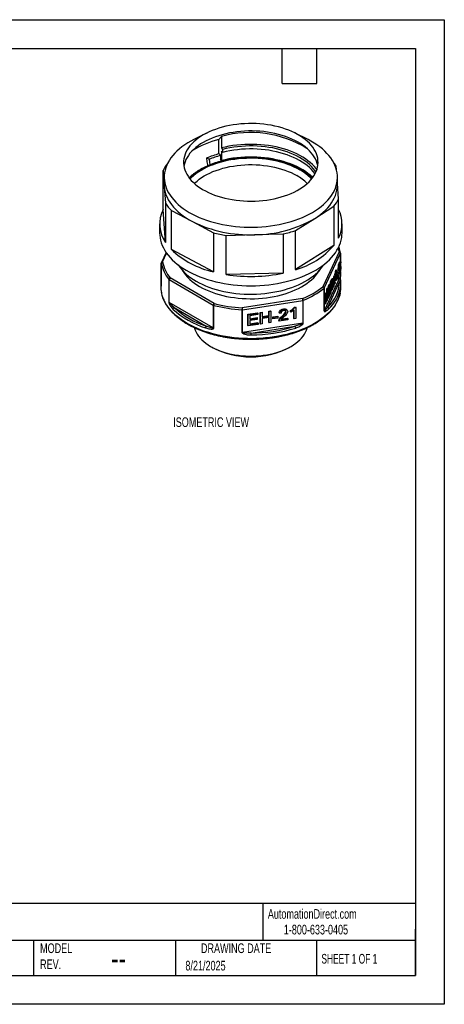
# Model space of a CAD drawing. Header units: millimetres. Extents: x 0 to 279, y 0 to 216.
# Tile 2 of 2: x 186 to 279, y 0 to 216. Entities that reach past the tile are written whole.
import ezdxf

# ---------------------------------------------------------------- set-up
doc = ezdxf.new("R2010")
doc.units = ezdxf.units.MM
doc.layers.add('DIMENSIONS', color=140, linetype='Continuous', lineweight=25)
doc.layers.add('TEXT', color=140, linetype='Continuous', lineweight=25)
doc.styles.add('SLDTEXTSTYLE0', font='TXT', dxfattribs={"width": 0.7})
doc.styles.add('SLDTEXTSTYLE1', font='TXT', dxfattribs={"width": 0.65})

msp = doc.modelspace()

# ---------------------------------------------------------------- linework, layer by layer
at = {"color": 7, "linetype": 'Continuous'}
for p, q in [((0, 215.9), (279.4, 215.9)), ((279.4, 215.9), (279.4, 0)), ((279.4, 0), (0, 0))]:
    msp.add_line(p, q, dxfattribs=at)
for p, q in [((227.23, 191.02), (224.42, 189.6)), ((229.92, 189.63), (230.53, 190.31)), ((230.53, 190.31), (230.53, 187.78)), ((249.5, 189.6), (246.7, 191.02)), ((229.92, 186.45), (229.92, 189.63)), ((230.02, 186.48), (230.3, 186.11)), ((230.3, 186.11), (230.3, 185.37)), ((230.53, 187.78), (230.75, 187.45)), ((230.53, 187.04), (230.53, 185)), ((230.75, 186.79), (230.53, 187.04)), ((230.75, 187.45), (230.75, 186.79)), ((218.75, 184.48), (218.73, 184.47)), ((227.28, 185.59), (227.81, 185.3)), ((227.81, 185.3), (228, 184.07)), ((230.53, 185), (230.3, 185.37)), ((244.7, 184.52), (244.71, 184.61)), ((245.13, 184.48), (245.11, 184.37)), ((255.72, 183.09), (255.67, 183.81)), ((217.71, 174.27), (217.71, 182.84)), ((217.71, 182.84), (217.98, 179.24)), ((217.96, 181.36), (217.96, 179.72)), ((255.96, 179.72), (255.96, 181.36)), ((217.96, 179.72), (217.98, 179.24)), ((217.98, 179.24), (218.26, 175.64)), ((256.22, 176.61), (255.96, 179.97)), ((218.26, 175.64), (218.26, 167.07)), ((250.98, 172.32), (255.19, 174.98)), ((255.19, 174.98), (255.19, 166.4)), ((256.22, 168.03), (256.22, 176.61)), ((218.26, 167.07), (217.71, 174.27)), ((219.53, 165.5), (219.53, 174.07)), ((219.53, 174.07), (224.13, 171.63)), ((216.96, 171.15), (216.96, 169.11)), ((224.13, 171.63), (228.74, 169.2)), ((246.76, 169.66), (250.98, 172.32)), ((256.96, 169.11), (256.96, 171.15)), ((228.74, 169.2), (228.74, 160.63)), ((231.56, 168.61), (237.8, 168.77)), ((231.56, 160.03), (231.56, 168.61)), ((237.8, 168.77), (244.04, 168.93)), ((244.04, 168.93), (244.04, 160.35)), ((246.76, 161.09), (246.76, 169.66)), ((255.19, 166.4), (246.76, 161.09)), ((218.36, 164.87), (217.34, 162.67)), ((217.61, 162.79), (218.49, 164.69)), ((228.74, 160.63), (219.53, 165.5)), ((256.32, 165), (252.77, 157.35)), ((253.06, 157.06), (256.61, 164.71)), ((256.61, 164.71), (256.61, 162.83)), ((256.62, 162.83), (256.62, 164.76)), ((217.31, 162.55), (217.31, 157.56)), ((217.31, 157.55), (217.31, 162.53)), ((256.1, 160.97), (256.17, 162.16)), ((256.17, 162.16), (256.49, 162.85)), ((256.17, 162.16), (256.36, 162.13)), ((256.3, 160.94), (256.36, 162.13)), ((256.36, 162.13), (256.68, 162.82)), ((256.42, 162.02), (256.39, 161.4)), ((256.68, 162.58), (256.42, 162.02)), ((256.63, 161.93), (256.44, 161.96)), ((256.49, 162.85), (256.68, 162.82)), ((256.61, 162.42), (256.61, 161.93)), ((256.62, 161.93), (256.62, 162.44)), ((256.68, 162.82), (256.68, 162.58)), ((244.04, 160.35), (231.56, 160.03)), ((255.4, 159.78), (255.4, 160.02)), ((255.4, 160.02), (255.59, 159.99)), ((255.4, 159.78), (255.59, 159.75)), ((255.58, 160.93), (255.63, 161.04)), ((255.58, 160.93), (255.78, 160.9)), ((255.59, 159.75), (255.59, 159.99)), ((255.63, 161.04), (255.83, 161.01)), ((255.75, 158.79), (255.75, 160.39)), ((255.78, 160.9), (255.83, 161.01)), ((255.83, 161.01), (255.83, 158.97)), ((255.88, 159.81), (255.97, 160.01)), ((255.88, 159.53), (255.88, 159.81)), ((255.88, 159.81), (256.07, 159.78)), ((255.97, 160.01), (256.16, 159.98)), ((256.07, 159.78), (256.16, 159.98)), ((256.07, 159.5), (256.07, 159.78)), ((256.09, 160.51), (256.17, 160.71)), ((256.09, 160.51), (256.28, 160.48)), ((256.1, 160.97), (256.3, 160.94)), ((256.16, 159.98), (256.16, 159.69)), ((256.17, 160.71), (256.37, 160.68)), ((256.17, 160.23), (256.36, 160.2)), ((256.28, 160.48), (256.37, 160.68)), ((256.37, 161.07), (256.3, 160.94)), ((256.38, 160.58), (256.49, 160.56)), ((256.41, 161.81), (256.51, 161.79)), ((256.43, 161.39), (256.63, 161.36)), ((256.61, 160.71), (256.61, 159.73)), ((256.62, 159.78), (256.62, 160.75)), ((217.21, 158.21), (217.21, 158.18)), ((217.21, 158.18), (217.21, 157.36)), ((218.97, 158.95), (218.97, 153.97)), ((219.03, 158.9), (228.73, 153.3)), ((219.03, 153.92), (219.03, 158.9)), ((228.94, 153.67), (219.24, 159.27)), ((256.61, 159.73), (253.06, 152.08)), ((253.83, 152.84), (256.41, 158.4)), ((254.09, 157.72), (254.29, 157.69)), ((254.42, 157.86), (254.22, 157.89)), ((254.42, 157.84), (254.46, 158.47)), ((254.46, 158.47), (254.78, 159.17)), ((254.46, 158.47), (254.65, 158.44)), ((254.59, 157.26), (254.65, 158.44)), ((254.65, 158.44), (254.97, 159.14)), ((254.71, 158.34), (254.68, 157.72)), ((254.7, 158.13), (254.8, 158.11)), ((254.97, 158.9), (254.71, 158.34)), ((254.92, 158.25), (254.73, 158.28)), ((254.73, 157.71), (254.92, 157.68)), ((254.78, 159.17), (254.97, 159.14)), ((255.02, 158.45), (254.9, 158.74)), ((254.93, 158.81), (255.06, 158.79)), ((254.97, 159.14), (254.97, 158.9)), ((254.97, 159.03), (255.16, 159)), ((254.98, 158.14), (255.02, 158.45)), ((255.02, 158.45), (255.22, 158.42)), ((255.05, 157.28), (255.22, 158.42)), ((255.06, 158.79), (255.16, 159)), ((255.22, 158.42), (255.06, 158.79)), ((255.11, 159.01), (255.18, 159.5)), ((255.27, 158.33), (255.14, 157.49)), ((255.16, 159), (255.23, 158.81)), ((255.17, 158.97), (255.3, 158.95)), ((255.18, 159.5), (255.28, 159.71)), ((255.18, 159.5), (255.38, 159.47)), ((255.22, 158.04), (255.39, 158.02)), ((255.26, 158.27), (255.29, 158.26)), ((255.29, 158.26), (255.27, 158.33)), ((255.28, 159.71), (255.47, 159.68)), ((255.39, 158.02), (255.29, 158.26)), ((255.3, 158.95), (255.38, 159.47)), ((255.47, 159.68), (255.31, 158.63)), ((255.31, 158.63), (255.48, 158.23)), ((255.38, 159.47), (255.47, 159.68)), ((255.48, 158.23), (255.39, 158.02)), ((255.56, 158.82), (255.56, 159.75)), ((255.56, 158.82), (255.75, 158.79)), ((255.83, 158.97), (255.75, 158.79)), ((255.88, 159.53), (256.07, 159.5)), ((255.9, 159.16), (255.88, 159.22)), ((255.88, 159.22), (256.07, 159.19)), ((255.9, 159.16), (256.09, 159.13)), ((256.12, 159.59), (256.07, 159.5)), ((256.09, 159.13), (256.07, 159.19)), ((256.71, 158.18), (256.71, 158.35)), ((256.71, 157.36), (256.71, 158.18)), ((256.71, 158.15), (256.71, 158.18)), ((253.01, 157.01), (253.01, 152.02)), ((253.06, 152.08), (253.06, 157.06)), ((253.16, 155.69), (253.28, 155.97)), ((253.16, 153.65), (253.16, 155.69)), ((253.16, 155.69), (253.35, 155.66)), ((253.28, 155.97), (253.48, 155.94)), ((253.35, 155.66), (253.48, 155.94)), ((253.35, 153.62), (253.35, 155.66)), ((253.62, 154.2), (253.43, 155.54)), ((253.43, 155.54), (253.43, 153.8)), ((253.48, 155.94), (253.63, 154.83)), ((253.54, 155.47), (253.66, 156.78)), ((253.66, 156.78), (253.77, 157.03)), ((253.66, 156.78), (253.85, 156.75)), ((253.7, 154.99), (253.85, 156.75)), ((253.88, 156.48), (253.7, 154.37)), ((253.77, 157.03), (253.97, 157)), ((253.85, 156.75), (253.97, 157)), ((253.88, 154.78), (253.88, 156.48)), ((253.97, 157), (253.97, 154.95)), ((253.97, 156.67), (254.08, 156.65)), ((254.03, 156.3), (254.23, 156.27)), ((254.49, 156.08), (254.06, 155.16)), ((254.16, 156.8), (254.08, 156.65)), ((254.17, 155.64), (254.49, 156.32)), ((254.26, 157.41), (254.41, 157.39)), ((254.3, 156.35), (254.49, 156.32)), ((254.38, 156.83), (254.57, 156.8)), ((254.42, 156.92), (254.46, 157.03)), ((254.46, 157.03), (254.66, 157)), ((254.46, 156.55), (254.65, 156.52)), ((254.47, 157.28), (254.59, 157.26)), ((254.49, 156.32), (254.49, 156.08)), ((254.57, 156.8), (254.66, 157)), ((254.66, 157.39), (254.59, 157.26)), ((254.67, 156.9), (254.78, 156.88)), ((254.95, 157.29), (255.05, 157.28)), ((255.14, 157.49), (255.05, 157.28)), ((228.73, 148.32), (219.03, 153.92)), ((228.73, 153.3), (228.73, 148.32)), ((248.3, 154.77), (235.05, 152.72)), ((235.12, 152.31), (248.38, 154.36)), ((248.38, 154.36), (248.38, 149.38)), ((248.47, 149.41), (248.47, 154.39)), ((253.16, 153.65), (253.35, 153.62)), ((253.43, 153.8), (253.35, 153.62)), ((253.43, 154.23), (253.62, 154.2)), ((253.61, 155.01), (253.7, 154.99)), ((253.7, 154.37), (253.62, 154.2)), ((253.73, 154.8), (253.88, 154.78)), ((253.97, 154.95), (253.88, 154.78)), ((253.97, 155.37), (254.07, 155.35)), ((253.97, 155.17), (254.06, 155.16)), ((220.14, 152.79), (227.19, 148.72)), ((228.82, 148.28), (228.82, 153.26)), ((235.02, 152.31), (235.02, 147.32)), ((235.12, 147.33), (235.12, 152.31)), ((236.33, 151.31), (238.43, 151.63)), ((236.33, 148.86), (236.33, 151.31)), ((236.33, 151.31), (236.39, 151.2)), ((236.39, 151.2), (238.48, 151.52)), ((236.39, 148.75), (236.39, 151.2)), ((238.48, 151.23), (236.77, 150.97)), ((238.43, 151.63), (238.48, 151.52)), ((238.48, 151.52), (238.48, 151.23)), ((239.04, 151.73), (239.43, 151.79)), ((239.04, 149.28), (239.04, 151.73)), ((239.04, 151.73), (239.09, 151.62)), ((239.09, 151.62), (239.48, 151.68)), ((239.09, 149.17), (239.09, 151.62)), ((239.43, 151.79), (239.48, 151.68)), ((239.48, 151.68), (239.48, 150.67)), ((240.93, 152.02), (241.31, 152.08)), ((240.93, 151.01), (240.93, 152.02)), ((240.93, 152.02), (240.98, 151.91)), ((240.98, 151.91), (241.36, 151.97)), ((240.98, 150.9), (240.98, 151.91)), ((241.31, 152.08), (241.36, 151.97)), ((241.36, 151.97), (241.36, 149.52)), ((243.17, 151.67), (243.23, 151.56)), ((243.59, 151.58), (243.23, 151.56)), ((244.12, 152.52), (244.17, 152.41)), ((244.65, 151.93), (244.7, 151.82)), ((245.02, 152.04), (244.97, 152.15)), ((245.68, 151.86), (245.68, 152.15)), ((245.68, 152.15), (245.73, 152.04)), ((245.68, 151.86), (245.73, 151.75)), ((245.73, 151.75), (245.73, 152.04)), ((246.39, 150.41), (246.39, 152.18)), ((246.44, 150.3), (246.44, 152.22)), ((246.51, 152.89), (246.74, 152.93)), ((246.51, 152.89), (246.57, 152.78)), ((246.57, 152.78), (246.8, 152.82)), ((246.74, 152.93), (246.8, 152.82)), ((246.8, 152.82), (246.8, 150.36)), ((248.38, 149.38), (235.12, 147.33)), ((238.55, 149.08), (236.39, 148.75)), ((236.77, 150.97), (236.77, 150.22)), ((236.77, 150.34), (238.32, 150.58)), ((236.77, 150.22), (238.38, 150.47)), ((238.38, 150.18), (236.77, 149.93)), ((236.77, 149.93), (236.77, 149.1)), ((236.77, 149.22), (238.5, 149.48)), ((236.77, 149.1), (238.55, 149.37)), ((238.32, 150.58), (238.38, 150.47)), ((238.38, 150.47), (238.38, 150.18)), ((238.5, 149.48), (238.55, 149.37)), ((238.55, 149.37), (238.55, 149.08)), ((239.04, 149.28), (239.09, 149.17)), ((239.48, 149.23), (239.09, 149.17)), ((239.48, 150.79), (240.93, 151.01)), ((239.48, 150.67), (240.98, 150.9)), ((240.98, 150.61), (239.48, 150.38)), ((239.48, 150.38), (239.48, 149.23)), ((240.93, 151.01), (240.98, 150.9)), ((240.93, 149.57), (240.93, 150.6)), ((240.93, 149.57), (240.98, 149.46)), ((240.98, 149.46), (240.98, 150.61)), ((241.36, 149.52), (240.98, 149.46)), ((241.77, 150.74), (242.86, 150.91)), ((241.77, 150.44), (241.77, 150.74)), ((241.77, 150.74), (241.82, 150.63)), ((241.77, 150.44), (241.82, 150.32)), ((241.82, 150.63), (242.91, 150.8)), ((241.82, 150.32), (241.82, 150.63)), ((242.91, 150.49), (241.82, 150.32)), ((242.86, 150.91), (242.91, 150.8)), ((242.91, 150.8), (242.91, 150.49)), ((243.11, 149.91), (243.16, 149.8)), ((243.15, 150.12), (243.2, 150.01)), ((245.07, 150.09), (243.16, 149.8)), ((243.65, 150.16), (245.07, 150.38)), ((243.77, 150.3), (245.02, 150.49)), ((243.85, 150.93), (243.9, 150.82)), ((245.02, 150.49), (245.07, 150.38)), ((245.07, 150.38), (245.07, 150.09)), ((246.39, 150.41), (246.44, 150.3)), ((246.8, 150.36), (246.44, 150.3)), ((236.33, 148.86), (236.39, 148.75)), ((237.01, 147.2), (246.64, 148.69)), ((228.12, 144.26), (228.48, 144.06)), ((245.45, 144.06), (245.8, 144.26))]:
    msp.add_line(p, q)
at = {"flags": 128}
for points in [[(227, 178.34), (227.65, 178.02), (228.32, 177.72), (229.02, 177.45), (229.75, 177.2), (230.51, 176.97), (231.28, 176.77), (232.07, 176.59), (232.88, 176.44), (233.71, 176.32), (234.54, 176.22), (235.38, 176.16), (236.23, 176.12), (237.08, 176.11), (237.93, 176.13), (238.78, 176.17), (239.62, 176.25), (240.45, 176.35), (241.27, 176.48), (242.07, 176.64), (242.86, 176.82), (243.63, 177.03), (244.38, 177.26), (245.1, 177.52), (245.8, 177.8), (246.46, 178.11), (247.1, 178.44), (247.7, 178.78), (248.26, 179.15), (248.79, 179.54), (249.28, 179.94), (249.73, 180.35), (250.13, 180.79), (250.49, 181.23), (250.81, 181.69), (251.08, 182.15), (251.3, 182.63), (251.48, 183.11), (251.6, 183.59), (251.68, 184.08), (251.71, 184.57), (251.69, 185.06), (251.63, 185.55), (251.51, 186.04), (251.34, 186.52), (251.13, 186.99), (250.87, 187.46), (250.56, 187.92), (250.21, 188.36), (249.82, 188.8), (249.38, 189.22), (248.9, 189.62), (248.38, 190.01), (247.83, 190.38), (247.23, 190.74), (246.61, 191.07), (245.95, 191.38), (245.26, 191.67), (244.54, 191.93), (243.8, 192.17), (243.03, 192.38), (242.25, 192.57), (241.45, 192.74), (240.63, 192.87), (239.8, 192.98), (238.96, 193.06), (238.12, 193.11), (237.27, 193.14), (236.42, 193.13), (235.57, 193.1), (234.73, 193.04), (233.89, 192.95), (233.06, 192.84), (232.25, 192.69), (231.45, 192.52), (230.68, 192.33), (229.92, 192.1), (229.18, 191.86), (228.47, 191.59), (227.79, 191.29), (227.14, 190.98), (226.52, 190.64), (225.94, 190.28), (225.39, 189.91), (224.89, 189.51), (224.42, 189.1), (223.99, 188.68), (223.61, 188.24), (223.27, 187.79), (222.98, 187.33), (222.73, 186.86), (222.53, 186.38), (222.38, 185.9), (222.28, 185.41), (222.22, 184.92), (222.22, 184.43), (222.26, 183.94), (222.35, 183.45), (222.49, 182.97), (222.68, 182.49), (222.92, 182.02), (223.2, 181.56), (223.53, 181.11), (223.9, 180.66), (224.32, 180.24), (224.78, 179.82), (225.28, 179.43), (225.82, 179.05), (226.39, 178.69), (227, 178.34)], [(251.64, 183.81), (251.63, 183.92), (251.51, 184.4), (251.34, 184.88), (251.13, 185.36), (250.87, 185.83), (250.56, 186.28), (250.21, 186.73), (249.82, 187.17), (249.38, 187.59), (248.9, 187.99), (248.38, 188.38), (247.83, 188.75), (247.23, 189.1), (246.61, 189.43), (245.95, 189.74), (245.26, 190.03), (244.54, 190.3), (243.8, 190.54), (243.03, 190.75), (242.25, 190.94), (241.45, 191.1), (240.63, 191.24), (239.8, 191.35), (238.96, 191.43), (238.12, 191.48), (237.27, 191.5), (236.42, 191.5), (235.57, 191.47), (234.73, 191.41), (233.89, 191.32), (233.06, 191.2), (232.25, 191.06), (231.45, 190.89), (230.68, 190.69), (229.92, 190.47), (229.18, 190.22), (228.47, 189.95), (227.79, 189.66), (227.14, 189.34), (226.52, 189.01), (225.94, 188.65), (225.39, 188.27), (224.89, 187.88), (224.42, 187.47), (223.99, 187.05), (223.61, 186.61), (223.27, 186.16), (222.98, 185.7), (222.73, 185.23), (222.53, 184.75), (222.38, 184.27), (222.28, 183.81)], [(224.42, 189.6), (223.8, 189.27), (223.11, 188.87), (222.47, 188.45), (221.86, 188.01), (221.29, 187.56), (220.76, 187.09), (220.28, 186.6), (219.83, 186.11), (219.44, 185.59), (219.09, 185.07), (218.78, 184.54), (218.52, 184), (218.31, 183.45), (218.15, 182.9), (218.04, 182.34), (217.98, 181.78), (217.96, 181.22), (218, 180.66), (218.09, 180.11), (218.22, 179.55), (218.41, 179), (218.64, 178.46), (218.92, 177.92), (219.25, 177.39), (219.62, 176.88), (220.04, 176.37), (220.5, 175.88), (221.01, 175.4), (221.56, 174.94), (222.14, 174.49), (222.77, 174.07), (223.43, 173.66), (224.13, 173.27)], [(224.13, 173.27), (224.86, 172.9), (225.63, 172.55), (226.42, 172.23), (227.24, 171.93), (228.09, 171.66), (228.96, 171.41), (229.85, 171.19), (230.76, 170.99), (231.68, 170.82), (232.62, 170.68), (233.57, 170.57), (234.53, 170.48), (235.5, 170.42), (236.47, 170.39), (237.44, 170.39), (238.41, 170.42), (239.37, 170.48), (240.33, 170.56), (241.28, 170.68), (242.22, 170.82), (243.14, 170.99), (244.05, 171.18), (244.95, 171.4), (245.81, 171.65), (246.66, 171.93), (247.48, 172.22), (248.28, 172.55), (249.04, 172.89), (249.78, 173.26), (250.47, 173.65), (251.14, 174.06), (251.77, 174.48), (252.36, 174.93), (252.9, 175.39), (253.41, 175.87), (253.88, 176.36), (254.3, 176.86), (254.67, 177.38), (255, 177.91), (255.28, 178.44), (255.51, 178.99), (255.7, 179.54), (255.84, 180.09), (255.92, 180.65), (255.96, 181.21), (255.95, 181.77), (255.89, 182.33), (255.78, 182.89), (255.62, 183.44), (255.41, 183.99), (255.15, 184.53), (254.85, 185.06), (254.5, 185.58), (254.1, 186.09), (253.66, 186.59), (253.18, 187.08), (252.65, 187.55), (252.08, 188), (251.47, 188.44), (250.83, 188.86), (250.15, 189.26), (249.5, 189.6)], [(251.46, 183.04), (251.29, 183.25), (250.91, 183.71), (250.48, 184.15), (250, 184.58), (249.49, 184.99), (248.94, 185.39), (248.35, 185.76), (247.72, 186.12), (247.06, 186.46), (246.37, 186.77), (245.65, 187.06), (244.91, 187.33), (244.13, 187.57), (243.34, 187.79), (242.53, 187.99), (241.7, 188.15), (240.85, 188.29), (239.99, 188.4), (239.12, 188.49), (238.25, 188.54), (237.37, 188.57), (236.49, 188.57), (235.61, 188.54), (234.74, 188.48), (233.87, 188.4), (233.02, 188.28), (232.17, 188.14), (231.34, 187.97), (230.53, 187.78)], [(251.23, 182.47), (251, 182.81), (250.64, 183.27), (250.24, 183.71), (249.8, 184.14), (249.31, 184.56), (248.79, 184.95), (248.22, 185.33), (247.62, 185.7), (246.99, 186.04), (246.32, 186.36), (245.62, 186.65), (244.9, 186.93), (244.14, 187.17), (243.37, 187.4), (242.57, 187.6), (241.76, 187.77), (240.93, 187.91), (240.08, 188.03), (239.23, 188.12), (238.37, 188.18), (237.5, 188.21), (236.64, 188.21), (235.77, 188.19), (234.91, 188.13), (234.05, 188.05), (233.21, 187.94), (232.37, 187.81), (231.55, 187.64), (230.75, 187.45)], [(250.55, 181.31), (250.48, 181.37), (250, 181.8), (249.49, 182.21), (248.94, 182.61), (248.35, 182.99), (247.72, 183.34), (247.06, 183.68), (246.37, 183.99), (245.65, 184.29), (244.91, 184.55), (244.13, 184.8), (243.34, 185.02), (242.53, 185.21), (241.7, 185.38), (240.85, 185.51), (239.99, 185.63), (239.12, 185.71), (238.25, 185.77), (237.37, 185.79), (236.49, 185.79), (235.61, 185.76), (234.74, 185.7), (233.87, 185.62), (233.02, 185.51), (232.17, 185.36), (231.34, 185.2), (230.53, 185)], [(251.04, 182.09), (251, 182.15), (250.64, 182.61), (250.24, 183.05), (249.8, 183.48), (249.31, 183.9), (248.79, 184.3), (248.22, 184.68), (247.62, 185.04), (246.99, 185.38), (246.32, 185.7), (245.62, 186), (244.9, 186.27), (244.14, 186.52), (243.37, 186.74), (242.57, 186.94), (241.76, 187.11), (240.93, 187.26), (240.08, 187.37), (239.23, 187.46), (238.37, 187.52), (237.5, 187.55), (236.64, 187.56), (235.77, 187.53), (234.91, 187.48), (234.05, 187.4), (233.21, 187.29), (232.37, 187.15), (231.55, 186.98), (230.75, 186.79)], [(223.51, 181.13), (223.72, 181.34), (224.19, 181.76), (224.71, 182.17), (225.27, 182.56), (225.86, 182.94), (226.49, 183.29), (227.15, 183.62), (227.84, 183.93), (228.56, 184.22), (229.31, 184.48), (230.09, 184.71), (230.88, 184.93), (231.7, 185.11), (232.53, 185.27), (233.38, 185.4), (234.24, 185.5), (235.1, 185.58), (235.98, 185.63), (236.85, 185.64), (237.73, 185.63), (238.6, 185.59), (239.47, 185.53), (240.33, 185.43), (241.18, 185.31), (242.02, 185.15), (242.84, 184.98), (243.64, 184.77), (244.42, 184.54), (245.18, 184.28), (245.91, 184), (246.61, 183.7), (247.28, 183.37), (247.91, 183.03)], [(223.55, 181.08), (223.79, 181.32), (224.27, 181.75), (224.78, 182.15), (225.33, 182.54), (225.92, 182.91), (226.55, 183.26), (227.2, 183.59), (227.89, 183.9), (228.61, 184.19), (229.36, 184.45), (230.13, 184.68), (230.92, 184.89), (231.73, 185.08), (232.56, 185.23), (233.4, 185.37), (234.25, 185.47), (235.11, 185.54), (235.98, 185.59), (236.85, 185.61), (237.73, 185.6), (238.59, 185.56), (239.46, 185.49), (240.31, 185.39), (241.16, 185.27), (241.99, 185.12), (242.81, 184.94), (243.6, 184.74), (244.38, 184.51), (245.13, 184.25), (245.86, 183.97), (246.55, 183.67), (247.22, 183.35), (247.85, 183)], [(247.75, 182.94), (247.12, 183.28), (246.46, 183.6), (245.77, 183.9), (245.05, 184.18), (244.31, 184.43), (243.54, 184.66), (242.75, 184.86), (241.94, 185.04), (241.12, 185.19), (240.28, 185.31), (239.43, 185.4), (238.58, 185.47), (237.72, 185.51), (236.85, 185.52), (235.99, 185.5), (235.13, 185.46), (234.28, 185.38), (233.43, 185.28), (232.6, 185.15), (231.78, 185), (230.98, 184.81), (230.19, 184.6), (229.43, 184.37), (228.69, 184.11), (227.98, 183.83), (227.3, 183.53), (226.65, 183.2), (226.03, 182.85), (225.44, 182.49), (224.9, 182.1), (224.39, 181.7), (223.92, 181.28), (223.63, 180.99)], [(224.59, 179.98), (224.71, 180.1), (225.16, 180.51), (225.65, 180.9), (226.17, 181.27), (226.74, 181.63), (227.34, 181.97), (227.97, 182.28), (228.64, 182.58), (229.33, 182.85), (230.05, 183.09), (230.79, 183.31), (231.56, 183.51), (232.34, 183.68), (233.14, 183.82), (233.95, 183.94), (234.77, 184.03), (235.61, 184.09), (236.44, 184.12), (237.28, 184.12), (238.11, 184.1), (238.94, 184.05), (239.77, 183.96), (240.58, 183.86), (241.39, 183.72), (242.17, 183.56), (242.94, 183.37), (243.69, 183.15), (244.42, 182.91), (245.12, 182.65), (245.79, 182.36), (246.43, 182.05), (247.04, 181.72)], [(217.98, 179.24), (218.05, 178.67), (218.17, 178.1), (218.35, 177.53), (218.57, 176.97), (218.84, 176.42), (219.17, 175.88), (219.54, 175.35), (219.96, 174.83), (220.43, 174.32), (220.94, 173.83), (221.5, 173.35), (222.1, 172.89), (222.74, 172.45), (223.42, 172.03), (224.13, 171.63)], [(250.98, 172.32), (251.63, 172.75), (252.24, 173.2), (252.81, 173.67), (253.34, 174.16), (253.82, 174.66), (254.26, 175.18), (254.64, 175.71), (254.98, 176.25), (255.27, 176.8), (255.51, 177.36), (255.7, 177.92), (255.84, 178.49), (255.93, 179.06), (255.96, 179.63), (255.96, 179.72)], [(216.96, 169.11), (216.98, 168.67), (217.04, 168.1), (217.15, 167.53), (217.31, 166.97), (217.52, 166.41), (217.77, 165.86), (218.07, 165.32), (218.42, 164.78), (218.81, 164.26), (219.25, 163.75), (219.73, 163.25), (220.26, 162.76), (220.82, 162.29), (221.42, 161.84), (222.07, 161.41), (222.74, 160.99), (223.46, 160.59)], [(223.46, 160.59), (224.2, 160.22), (224.98, 159.87), (225.79, 159.53), (226.62, 159.23), (227.48, 158.94), (228.36, 158.69), (229.27, 158.45), (230.19, 158.25), (231.13, 158.07), (232.08, 157.91), (233.05, 157.79), (234.02, 157.69), (235, 157.62), (235.99, 157.58), (236.98, 157.56), (237.97, 157.58), (238.95, 157.62), (239.94, 157.69), (240.91, 157.79), (241.87, 157.92), (242.83, 158.07), (243.77, 158.25), (244.69, 158.46), (245.59, 158.69), (246.47, 158.95), (247.33, 159.24), (248.16, 159.54), (248.97, 159.88), (249.75, 160.23), (250.49, 160.61), (251.2, 161), (251.88, 161.42), (252.52, 161.85), (253.12, 162.31), (253.69, 162.78), (254.21, 163.26), (254.69, 163.76), (255.12, 164.27), (255.52, 164.8), (255.86, 165.33), (256.16, 165.88), (256.42, 166.43), (256.62, 166.99), (256.78, 167.55), (256.89, 168.12), (256.95, 168.69), (256.96, 169.11)], [(256.13, 165.81), (256.22, 165.46), (256.32, 165)], [(224.94, 158.59), (225.6, 158.22), (226.3, 157.88), (227.03, 157.56), (227.78, 157.27), (228.56, 156.99), (229.37, 156.75), (230.19, 156.52), (231.04, 156.33), (231.91, 156.16), (232.78, 156.01), (233.67, 155.9), (234.57, 155.81), (235.48, 155.75), (236.39, 155.72), (237.31, 155.71), (238.22, 155.74), (239.13, 155.79), (240.03, 155.87), (240.92, 155.98), (241.8, 156.12), (242.67, 156.28), (243.52, 156.47), (244.35, 156.69), (245.16, 156.93), (245.95, 157.2), (246.71, 157.49), (247.45, 157.8), (248.15, 158.14), (248.82, 158.49), (249.46, 158.87), (250.06, 159.27), (250.62, 159.68), (251.15, 160.11), (251.63, 160.56), (252.07, 161.02), (252.47, 161.5), (252.82, 161.98), (252.93, 162.16)], [(225.72, 157.41), (226.36, 157.06), (227.04, 156.73), (227.74, 156.42), (228.48, 156.13), (229.24, 155.87), (230.02, 155.64), (230.83, 155.43), (231.65, 155.24), (232.49, 155.09), (233.35, 154.96), (234.21, 154.86), (235.09, 154.78), (235.97, 154.74), (236.85, 154.72), (237.74, 154.73), (238.62, 154.77), (239.49, 154.83), (240.36, 154.93), (241.22, 155.05), (242.06, 155.2), (242.89, 155.38), (243.7, 155.58), (244.49, 155.81), (245.26, 156.07), (246, 156.35), (246.71, 156.65), (247.4, 156.97), (248.05, 157.32), (248.66, 157.68), (249.24, 158.07), (249.79, 158.47), (250.29, 158.89), (250.75, 159.33), (251.17, 159.77), (251.54, 160.24), (251.87, 160.71), (252.06, 161.01)], [(217.31, 159.3), (217.24, 158.8), (217.21, 158.21)], [(256.58, 156.04), (256.45, 155.52), (256.27, 154.97), (256.04, 154.41), (255.76, 153.87), (255.44, 153.33), (255.06, 152.8), (254.65, 152.29), (254.19, 151.79), (253.69, 151.3), (253.14, 150.82), (252.56, 150.37), (251.93, 149.93), (251.27, 149.51), (250.58, 149.1), (249.85, 148.72), (249.08, 148.36), (248.29, 148.02), (247.47, 147.71), (246.62, 147.42), (245.75, 147.15), (244.86, 146.91), (243.95, 146.7), (243.02, 146.51), (242.07, 146.35), (241.12, 146.22), (240.15, 146.11), (239.17, 146.03), (238.19, 145.98), (237.21, 145.96), (236.22, 145.97), (235.24, 146.01), (234.26, 146.07), (233.29, 146.16), (232.33, 146.28), (231.38, 146.43), (230.44, 146.6), (229.52, 146.8), (228.62, 147.03), (227.73, 147.28), (226.88, 147.56), (226.04, 147.86), (225.23, 148.19), (224.46, 148.54), (223.71, 148.91), (223, 149.3), (222.32, 149.71), (221.68, 150.14), (221.07, 150.59), (220.51, 151.06), (219.98, 151.54), (219.5, 152.04), (219.06, 152.55), (218.67, 153.07), (218.32, 153.6), (218.02, 154.14), (217.76, 154.69), (217.56, 155.24), (217.4, 155.81), (217.34, 156.09)], [(224.58, 148.36), (224.62, 148.23), (224.76, 147.79), (224.96, 147.35), (225.2, 146.92), (225.49, 146.5), (225.83, 146.09), (226.2, 145.69), (226.62, 145.31), (227.09, 144.94), (227.59, 144.59), (228.12, 144.26), (228.7, 143.95), (229.3, 143.66), (229.94, 143.39), (230.6, 143.15), (231.29, 142.93), (232, 142.74), (232.73, 142.57), (233.48, 142.43), (234.24, 142.32), (235.01, 142.23), (235.79, 142.18), (236.57, 142.15), (237.36, 142.15), (238.14, 142.18), (238.92, 142.23), (239.69, 142.32), (240.45, 142.43), (241.2, 142.57), (241.93, 142.74), (242.64, 142.93), (243.33, 143.15), (243.99, 143.39), (244.62, 143.66), (245.23, 143.95), (245.8, 144.26), (246.34, 144.59), (246.84, 144.94), (247.3, 145.31), (247.72, 145.69), (248.1, 146.09), (248.43, 146.5), (248.72, 146.92), (248.97, 147.35), (249.16, 147.79), (249.31, 148.23), (249.34, 148.36)]]:
    msp.add_lwpolyline(points, dxfattribs=at)
for centre, radius, start, end in [((236.89, 167.5), 23.68, 58.4869, 105.5797), ((234.66, 170.26), 19.94, 103.7635, 121.8103), ((235.63, 164.59), 22.6, 104.3782, 111.6926), ((235.72, 165.01), 21.78, 104.3903, 111.2964), ((225.91, 178.81), 9.14, 141.7605, 153.848), ((247.43, 178.4), 9.86, 33.2873, 38.3848), ((241.78, 172.37), 10.73, 45.2367, 60.6294), ((242.07, 172.89), 11.55, 44.5493, 60.5548), ((242.17, 172.91), 11.59, 44.889, 60.6212), ((242.18, 172.85), 11.68, 45.1764, 60.6091), ((227.06, 181.46), 10.55, 213.4704, 224.4527), ((248.01, 180.64), 9.14, 321.7605, 333.848), ((224.06, 171.13), 7.08, 153.7028, 215.0334), ((249.99, 171.15), 6.96, 333.3943, 26.6057), ((236.63, 197.21), 28.47, 243.951, 272.3479), ((237.8, 195), 26.24, 270.0075, 300.1581), ((236.44, 198.87), 30.65, 255.4532, 260.8458), ((237.97, 196.88), 28.6, 282.2594, 287.9062), ((242.06, 177.88), 17.44, 285.6214, 318.8454), ((233.08, 179.99), 19.84, 226.9192, 257.3657), ((256.36, 164.74), 0.264, 14.7186, 98.6726), ((256.28, 164.68), 0.326, 6.0231, 83.9752), ((256.32, 164.76), 0.3, 0, 9.7299), ((256.51, 164.76), 0.106, 334.6367, 359.6697), ((217.6, 162.5), 0.295, 88.9556, 173.5897), ((217.61, 162.55), 0.3, 155.1015, 180), ((217.41, 162.55), 0.101, 180.011, 189.7658), ((225.19, 164.01), 8.02, 190.6685, 219.1284), ((217.55, 162.55), 0.249, 76.8847, 150.2353), ((225.37, 164.25), 7.9, 190.6685, 219.1284), ((230.23, 168.4), 11.15, 214.0405, 241.6717), ((230.53, 166.4), 10.2, 211.9235, 241.8736), ((236.95, 193.51), 33.91, 260.8517, 282.0648), ((256.51, 159.78), 0.106, 334.6367, 359.6697), ((217.45, 158.19), 0.241, 126.6421, 164.8445), ((219.33, 158.92), 0.359, 103.535, 174.814), ((219.13, 159.08), 0.211, 219.2772, 241.0304), ((219.49, 158.88), 0.461, 122.6055, 177.3945), ((248.4, 158.74), 8.02, 312.64, 357.563), ((256.44, 158.12), 0.277, 6.3561, 95.0768), ((250.03, 158.19), 6.68, 348.4802, 359.7019), ((223.87, 157.37), 6.66, 180.0315, 191.0719), ((217.41, 157.56), 0.101, 180.011, 189.7658), ((241.49, 171.73), 18.28, 291.8852, 308.1094), ((241.56, 171.61), 18.56, 291.8852, 308.1094), ((252.61, 156.98), 0.407, 3.8195, 66.5266), ((252.73, 157.03), 0.326, 6.0231, 83.9752), ((252.91, 157.13), 0.16, 307.5647, 333.7449), ((248.11, 158.81), 8.69, 313.4847, 346.9766), ((250.04, 157.37), 6.67, 348.4762, 359.9634), ((219.13, 154.1), 0.211, 219.2772, 241.0304), ((229.19, 153.28), 0.461, 122.6055, 177.3945), ((228.91, 153.61), 0.359, 240.6073, 255.8554), ((229.56, 153.26), 0.74, 146.3843, 179.4737), ((236.76, 183.98), 31.3, 255.546, 266.8679), ((247.23, 154.36), 1.14, 0.1059, 21.2272), ((247.93, 154.37), 0.544, 1.5021, 47.2753), ((248.31, 154.78), 0.425, 278.4714, 292.0904), ((220.26, 152.42), 0.382, 108.4974, 175.4837), ((232.46, 165.98), 18.47, 227.0674, 252.938), ((232.53, 166.1), 18.19, 227.0674, 252.938), ((236.75, 184.04), 31.78, 255.546, 266.8679), ((237.97, 152.31), 2.95, 171.8884, 180.0102), ((235.05, 152.82), 0.513, 266.6977, 278.7061), ((233.98, 152.31), 1.14, 0.1059, 21.2272), ((252.91, 152.15), 0.16, 307.5647, 333.7449), ((253.71, 152.47), 0.38, 4.5519, 71.7584), ((248.31, 149.8), 0.425, 278.4714, 292.0904), ((227.66, 148.31), 0.62, 139.1845, 179.0334), ((228.91, 148.63), 0.359, 240.6073, 255.8554), ((235.05, 147.84), 0.513, 266.6977, 278.7061), ((237.14, 178.23), 31.04, 269.7582, 287.8279), ((237.15, 178.29), 31.51, 269.7582, 287.8279), ((122.97, 146.78), 114.04, 359.9995, 0.2096), ((246.17, 148.28), 0.625, 0.9413, 40.4632), ((236.96, 160.32), 18.35, 242.4503, 297.5497)]:
    msp.add_arc(centre, radius, start, end)
for points, knots in [([(250.49, 181.26), (250.4, 181.34), (250.17, 181.56), (249.75, 181.91), (249.23, 182.3), (248.68, 182.67), (248.1, 183.03), (247.48, 183.37), (246.84, 183.68), (246.16, 183.98), (245.47, 184.25), (244.75, 184.5), (244, 184.73), (243.24, 184.94), (242.46, 185.12), (241.67, 185.28), (240.87, 185.41), (240.05, 185.52), (239.22, 185.6), (238.39, 185.66), (237.56, 185.69), (236.72, 185.69), (235.89, 185.67), (235.05, 185.63), (234.23, 185.56), (233.41, 185.46), (232.59, 185.34), (231.8, 185.19), (231.01, 185.02), (230.24, 184.82), (229.49, 184.61), (228.76, 184.36), (228.06, 184.1), (227.37, 183.81), (226.72, 183.5), (226.2, 183.24), (225.81, 183.01), (225.42, 182.78), (224.94, 182.47), (224.4, 182.09), (223.9, 181.69), (223.58, 181.41), (223.43, 181.25), (223.43, 181.25)], [0, 0, 0, 0, 0.01484, 0.040733, 0.066658, 0.092604, 0.11856, 0.144517, 0.170471, 0.196418, 0.222355, 0.248283, 0.2742, 0.300107, 0.326005, 0.351895, 0.377777, 0.403652, 0.429523, 0.45539, 0.481254, 0.507117, 0.532981, 0.558845, 0.584712, 0.610583, 0.636459, 0.662342, 0.688232, 0.714131, 0.74004, 0.765961, 0.791894, 0.817839, 0.843797, 0.869767, 0.881261, 0.89497, 0.920955, 0.946948, 0.972937, 0.998913, 1, 1, 1, 1]), ([(227.54, 183.88), (227.51, 184.08), (227.42, 184.65), (227.33, 185.21), (227.28, 185.59)], [0, 0, 0, 0, 0.348427, 1, 1, 1, 1]), ([(256.61, 164.81), (256.6, 164.91), (256.54, 165.18), (256.43, 165.62), (256.31, 165.96), (256.26, 166.11)], [0, 0, 0, 0, 0.221851, 0.634737, 1, 1, 1, 1]), ([(256.51, 161.79), (256.57, 161.91), (256.61, 161.95), (256.69, 161.87), (256.71, 161.76), (256.71, 161.56)], [0, 0, 0, 0, 0.5, 0.5, 1, 1, 1, 1]), ([(255.4, 160.02), (255.44, 160.18), (255.48, 160.34), (255.55, 160.67), (255.57, 160.82), (255.58, 160.93)], [0, 0, 0, 0, 0.5, 0.5, 1, 1, 1, 1]), ([(255.59, 159.99), (255.63, 160.15), (255.67, 160.31), (255.74, 160.64), (255.76, 160.79), (255.78, 160.9)], [0, 0, 0, 0, 0.5, 0.5, 1, 1, 1, 1]), ([(255.75, 160.39), (255.73, 160.29), (255.7, 160.18), (255.64, 159.93), (255.61, 159.83), (255.59, 159.75)], [0, 0, 0, 0, 0.5, 0.5, 1, 1, 1, 1]), ([(256.17, 160.25), (256.16, 160.24), (256.13, 160.23), (256.1, 160.33), (256.09, 160.45), (256.09, 160.51)], [0, 0, 0, 0, 0.208219, 0.591558, 1, 1, 1, 1]), ([(256.49, 160.36), (256.43, 160.23), (256.38, 160.18), (256.31, 160.23), (256.29, 160.32), (256.28, 160.48)], [0, 0, 0, 0, 0.5, 0.5, 1, 1, 1, 1]), ([(256.33, 160.69), (256.34, 160.71), (256.37, 160.79), (256.4, 160.98), (256.43, 161.19), (256.43, 161.31), (256.43, 161.36)], [0, 0, 0, 0, 0.142217, 0.465647, 0.735238, 1, 1, 1, 1]), ([(256.49, 161.52), (256.46, 161.47), (256.44, 161.4), (256.4, 161.24), (256.38, 161.16), (256.37, 161.07)], [0, 0, 0, 0, 0.5, 0.5, 1, 1, 1, 1]), ([(256.37, 160.68), (256.37, 160.57), (256.39, 160.5), (256.43, 160.47), (256.46, 160.49), (256.49, 160.56)], [0, 0, 0, 0, 0.5, 0.5, 1, 1, 1, 1]), ([(256.63, 161.36), (256.63, 161.5), (256.61, 161.59), (256.56, 161.64), (256.53, 161.61), (256.49, 161.52)], [0, 0, 0, 0, 0.5, 0.5, 1, 1, 1, 1]), ([(256.49, 160.56), (256.53, 160.65), (256.56, 160.76), (256.61, 161.06), (256.63, 161.21), (256.63, 161.36)], [0, 0, 0, 0, 0.5, 0.5, 1, 1, 1, 1]), ([(256.71, 158.33), (256.7, 158.56), (256.68, 158.9), (256.64, 159.33), (256.63, 159.56), (256.62, 159.67), (256.62, 159.73), (256.62, 159.76), (256.62, 159.77)], [0, 0, 0, 0, 0.544165, 0.78828, 0.900452, 0.952042, 0.976438, 1, 1, 1, 1]), ([(217.22, 158.26), (217.22, 158.22), (217.21, 158.15), (217.21, 158.08), (217.21, 158.04)], [0, 0, 0, 0, 0.499243, 1, 1, 1, 1]), ([(217.21, 158.18), (217.21, 158.09), (217.22, 157.89), (217.24, 157.63), (217.27, 157.46), (217.29, 157.43), (217.31, 157.45), (217.31, 157.52), (217.31, 157.55)], [0, 0, 0, 0, 0.233902, 0.490755, 0.746474, 0.873941, 0.937391, 1, 1, 1, 1]), ([(253.91, 157), (253.91, 157.04), (253.92, 157.15), (253.96, 157.34), (254.02, 157.55), (254.07, 157.66), (254.09, 157.72)], [0, 0, 0, 0, 0.132259, 0.373488, 0.666807, 1, 1, 1, 1]), ([(254.08, 156.65), (254.08, 156.85), (254.1, 157.05), (254.18, 157.4), (254.22, 157.56), (254.29, 157.69)], [0, 0, 0, 0, 0.5, 0.5, 1, 1, 1, 1]), ([(254.09, 157.72), (254.11, 157.76), (254.16, 157.84), (254.2, 157.89), (254.22, 157.88), (254.22, 157.88)], [0, 0, 0, 0, 0.471395, 0.89117, 1, 1, 1, 1]), ([(254.29, 157.69), (254.35, 157.83), (254.4, 157.88), (254.47, 157.82), (254.49, 157.72), (254.49, 157.56)], [0, 0, 0, 0, 0.5, 0.5, 1, 1, 1, 1]), ([(254.62, 157.01), (254.63, 157.03), (254.66, 157.11), (254.7, 157.3), (254.72, 157.51), (254.72, 157.63), (254.73, 157.68)], [0, 0, 0, 0, 0.1422168, 0.4656471, 0.735238, 1, 1, 1, 1]), ([(254.78, 157.84), (254.76, 157.79), (254.73, 157.72), (254.69, 157.56), (254.68, 157.48), (254.66, 157.39)], [0, 0, 0, 0, 0.5, 0.5, 1, 1, 1, 1]), ([(254.92, 157.68), (254.92, 157.82), (254.91, 157.91), (254.86, 157.96), (254.82, 157.93), (254.78, 157.84)], [0, 0, 0, 0, 0.5, 0.5, 1, 1, 1, 1]), ([(254.78, 156.88), (254.82, 156.97), (254.85, 157.08), (254.91, 157.38), (254.92, 157.53), (254.92, 157.68)], [0, 0, 0, 0, 0.5, 0.5, 1, 1, 1, 1]), ([(254.8, 158.11), (254.86, 158.23), (254.91, 158.27), (254.98, 158.19), (255, 158.08), (255, 157.88)], [0, 0, 0, 0, 0.5, 0.5, 1, 1, 1, 1]), ([(255.88, 159.22), (255.88, 159.25), (255.9, 159.31), (255.92, 159.42), (255.92, 159.49), (255.92, 159.52), (255.92, 159.52)], [0, 0, 0, 0, 0.344894, 0.673705, 0.983252, 1, 1, 1, 1]), ([(256.07, 159.19), (256.09, 159.25), (256.1, 159.31), (256.11, 159.43), (256.12, 159.51), (256.12, 159.59)], [0, 0, 0, 0, 0.5, 0.5, 1, 1, 1, 1]), ([(256.61, 159.73), (256.61, 159.71), (256.61, 159.69), (256.6, 159.63), (256.6, 159.6), (256.59, 159.5), (256.59, 159.44), (256.57, 159.26), (256.55, 159.15), (256.5, 158.81), (256.46, 158.6), (256.41, 158.4)], [0, 0, 0, 0, 0.0625, 0.0625, 0.125, 0.125, 0.25, 0.25, 0.5, 0.5, 1, 1, 1, 1]), ([(217.35, 156.05), (217.36, 155.97), (217.41, 155.7), (217.54, 155.26), (217.72, 154.73), (217.96, 154.2), (218.24, 153.68), (218.55, 153.16), (218.91, 152.66), (219.31, 152.16), (219.76, 151.68), (220.23, 151.21), (220.75, 150.76), (221.3, 150.32), (221.89, 149.89), (222.51, 149.49), (223.17, 149.1), (223.85, 148.73), (224.57, 148.37), (225.31, 148.04), (226.07, 147.73), (226.86, 147.45), (227.68, 147.18), (228.51, 146.93), (229.36, 146.71), (230.23, 146.52), (231.12, 146.35), (232.02, 146.2), (232.92, 146.07), (233.84, 145.98), (234.77, 145.9), (235.7, 145.86), (236.63, 145.83), (237.56, 145.84), (238.49, 145.87), (239.42, 145.92), (240.34, 146), (241.26, 146.11), (242.16, 146.24), (243.06, 146.39), (243.94, 146.57), (244.8, 146.77), (245.65, 147), (246.48, 147.25), (247.28, 147.52), (248.07, 147.82), (248.83, 148.13), (249.56, 148.47), (250.27, 148.83), (250.94, 149.2), (251.59, 149.6), (252.2, 150.01), (252.78, 150.44), (253.32, 150.89), (253.83, 151.35), (254.3, 151.82), (254.73, 152.31), (255.12, 152.81), (255.47, 153.31), (255.78, 153.83), (256.04, 154.36), (256.27, 154.89), (256.44, 155.43), (256.54, 155.8), (256.57, 155.99), (256.57, 156)], [0, 0, 0, 0, 0.0073669, 0.023427, 0.0395102, 0.0556215, 0.0717638, 0.0879371, 0.1041397, 0.1203682, 0.1366187, 0.1528867, 0.1691682, 0.1854594, 0.2017569, 0.2180582, 0.2343611, 0.2506638, 0.2669651, 0.2832642, 0.2995609, 0.3158547, 0.3321457, 0.3484339, 0.3647194, 0.3810024, 0.3972832, 0.4135619, 0.4298389, 0.4461145, 0.4623889, 0.4786626, 0.4949357, 0.5112087, 0.5274819, 0.5437554, 0.5600296, 0.5763048, 0.5925813, 0.6088596, 0.6251398, 0.6414223, 0.6577074, 0.6739953, 0.6902863, 0.7065806, 0.7228783, 0.7391794, 0.7554839, 0.7717914, 0.7881014, 0.8044132, 0.8207254, 0.837036, 0.8533426, 0.8696425, 0.885932, 0.9022072, 0.9184635, 0.9346963, 0.9509016, 0.9670761, 0.9832181, 0.9993283, 1, 1, 1, 1]), ([(253.97, 155.96), (253.97, 155.99), (253.99, 156.1), (254.02, 156.21), (254.03, 156.3)], [0, 0, 0, 0, 0.218148, 1, 1, 1, 1]), ([(254.03, 156.3), (254.06, 156.41), (254.09, 156.55), (254.11, 156.7), (254.12, 156.73)], [0, 0, 0, 0, 0.783711, 1, 1, 1, 1]), ([(254.07, 155.35), (254.08, 155.47), (254.1, 155.6), (254.15, 155.88), (254.18, 156.06), (254.23, 156.27)], [0, 0, 0, 0, 0.5, 0.5, 1, 1, 1, 1]), ([(254.28, 157.48), (254.25, 157.4), (254.22, 157.3), (254.17, 157.05), (254.16, 156.93), (254.16, 156.8)], [0, 0, 0, 0, 0.5, 0.5, 1, 1, 1, 1]), ([(254.3, 156.3), (254.25, 156.07), (254.22, 155.92), (254.19, 155.77), (254.18, 155.7), (254.17, 155.64)], [0, 0, 0, 0, 0.5, 0.5, 1, 1, 1, 1]), ([(254.23, 156.27), (254.3, 156.6), (254.34, 156.85), (254.39, 157.17), (254.41, 157.3), (254.41, 157.39)], [0, 0, 0, 0, 0.5, 0.5, 1, 1, 1, 1]), ([(254.41, 157.39), (254.41, 157.49), (254.39, 157.55), (254.35, 157.59), (254.32, 157.56), (254.28, 157.48)], [0, 0, 0, 0, 0.5, 0.5, 1, 1, 1, 1]), ([(254.49, 157.56), (254.49, 157.5), (254.48, 157.37), (254.46, 157.21), (254.44, 157.07), (254.43, 156.98), (254.41, 156.87), (254.37, 156.67), (254.34, 156.51), (254.3, 156.3)], [0, 0, 0, 0, 0.25, 0.5, 0.5, 0.625, 0.75, 0.75, 1, 1, 1, 1]), ([(254.46, 156.56), (254.45, 156.56), (254.42, 156.55), (254.4, 156.63), (254.39, 156.72), (254.39, 156.76)], [0, 0, 0, 0, 0.252133, 0.716319, 1, 1, 1, 1]), ([(254.78, 156.68), (254.72, 156.55), (254.68, 156.5), (254.6, 156.55), (254.58, 156.64), (254.57, 156.8)], [0, 0, 0, 0, 0.5, 0.5, 1, 1, 1, 1]), ([(254.66, 157), (254.66, 156.89), (254.68, 156.82), (254.72, 156.79), (254.75, 156.81), (254.78, 156.88)], [0, 0, 0, 0, 0.5, 0.5, 1, 1, 1, 1]), ([(218.97, 153.97), (218.97, 153.93), (218.98, 153.89), (219, 153.8), (219.01, 153.76), (219.05, 153.63), (219.09, 153.55), (219.2, 153.33), (219.28, 153.2), (219.52, 152.84), (219.7, 152.64), (219.88, 152.45)], [0, 0, 0, 0, 0.0625, 0.0625, 0.125, 0.125, 0.25, 0.25, 0.5, 0.5, 1, 1, 1, 1]), ([(220.14, 152.79), (219.93, 152.95), (219.72, 153.12), (219.42, 153.4), (219.32, 153.5), (219.18, 153.66), (219.14, 153.71), (219.06, 153.82), (219.03, 153.88), (219.03, 153.92)], [0, 0, 0, 0, 0.5, 0.5, 0.75, 0.75, 0.875, 0.875, 1, 1, 1, 1]), ([(244.12, 152.52), (244.2, 152.53), (244.36, 152.53), (244.59, 152.46), (244.79, 152.35), (244.94, 152.22), (244.97, 152.12), (244.98, 152.09)], [0, 0, 0, 0, 0.209258, 0.433419, 0.661311, 0.91258, 1, 1, 1, 1]), ([(245.07, 151.87), (245.07, 151.77), (245, 151.59), (244.7, 151.18), (244.47, 150.94), (244.22, 150.72)], [0, 0, 0, 0, 0.5, 0.5, 1, 1, 1, 1]), ([(253.01, 152.02), (253.01, 151.99), (253.02, 151.96), (253.05, 151.92), (253.07, 151.91), (253.13, 151.89), (253.18, 151.89), (253.32, 151.92), (253.42, 151.97), (253.71, 152.15), (253.91, 152.32), (254.09, 152.5)], [0, 0, 0, 0, 0.0625, 0.0625, 0.125, 0.125, 0.25, 0.25, 0.5, 0.5, 1, 1, 1, 1]), ([(253.83, 152.84), (253.7, 152.65), (253.55, 152.47), (253.34, 152.24), (253.27, 152.17), (253.17, 152.09), (253.14, 152.06), (253.08, 152.04), (253.06, 152.04), (253.06, 152.08)], [0, 0, 0, 0, 0.5, 0.5, 0.75, 0.75, 0.875, 0.875, 1, 1, 1, 1]), ([(248.38, 149.38), (248.38, 149.36), (248.36, 149.34), (248.32, 149.3), (248.3, 149.28), (248.21, 149.21), (248.14, 149.18), (247.92, 149.08), (247.77, 149.02), (247.3, 148.85), (246.97, 148.77), (246.64, 148.69)], [0, 0, 0, 0, 0.0625, 0.0625, 0.125, 0.125, 0.25, 0.25, 0.5, 0.5, 1, 1, 1, 1]), ([(246.79, 148.29), (247.11, 148.4), (247.43, 148.53), (247.88, 148.78), (248.03, 148.87), (248.24, 149.04), (248.31, 149.1), (248.4, 149.21), (248.42, 149.25), (248.46, 149.33), (248.47, 149.37), (248.47, 149.41)], [0, 0, 0, 0, 0.5, 0.5, 0.75, 0.75, 0.875, 0.875, 0.9375, 0.9375, 1, 1, 1, 1]), ([(227.04, 148.32), (227.36, 148.21), (227.69, 148.13), (228.17, 148.07), (228.33, 148.06), (228.56, 148.08), (228.64, 148.1), (228.73, 148.14), (228.76, 148.16), (228.81, 148.21), (228.82, 148.25), (228.82, 148.28)], [0, 0, 0, 0, 0.5, 0.5, 0.75, 0.75, 0.875, 0.875, 0.9375, 0.9375, 1, 1, 1, 1]), ([(228.73, 148.32), (228.73, 148.3), (228.72, 148.29), (228.68, 148.27), (228.66, 148.27), (228.58, 148.26), (228.51, 148.27), (228.32, 148.31), (228.18, 148.34), (227.76, 148.48), (227.47, 148.59), (227.19, 148.72)], [0, 0, 0, 0, 0.0625, 0.0625, 0.125, 0.125, 0.25, 0.25, 0.5, 0.5, 1, 1, 1, 1]), ([(235.02, 147.32), (235.02, 147.29), (235.03, 147.25), (235.08, 147.19), (235.11, 147.16), (235.22, 147.08), (235.3, 147.04), (235.55, 146.94), (235.73, 146.9), (236.27, 146.8), (236.65, 146.78), (237.01, 146.78)], [0, 0, 0, 0, 0.0625, 0.0625, 0.125, 0.125, 0.25, 0.25, 0.5, 0.5, 1, 1, 1, 1]), ([(237.01, 147.2), (236.66, 147.17), (236.31, 147.16), (235.8, 147.17), (235.63, 147.17), (235.39, 147.21), (235.31, 147.22), (235.18, 147.26), (235.12, 147.29), (235.12, 147.33)], [0, 0, 0, 0, 0.5, 0.5, 0.75, 0.75, 0.875, 0.875, 1, 1, 1, 1])]:
    msp.add_open_spline(points, degree=3, knots=knots)
for points in [[(256.39, 161.4), (256.43, 161.57), (256.47, 161.7), (256.51, 161.79)], [(256.66, 160.97), (256.62, 160.72), (256.56, 160.51), (256.49, 160.36)], [(256.71, 161.56), (256.71, 161.38), (256.69, 161.18), (256.66, 160.97)], [(254.68, 157.72), (254.72, 157.89), (254.76, 158.02), (254.8, 158.11)], [(255, 157.88), (255, 157.7), (254.99, 157.5), (254.95, 157.29)], [(255.23, 158.81), (255.24, 158.77), (255.26, 158.74), (255.26, 158.72)], [(255.26, 158.72), (255.28, 158.8), (255.29, 158.88), (255.3, 158.95)], [(256.16, 159.69), (256.16, 159.48), (256.14, 159.31), (256.09, 159.13)], [(254.95, 157.29), (254.91, 157.04), (254.85, 156.83), (254.78, 156.68)], [(253.63, 154.83), (253.64, 154.72), (253.65, 154.64), (253.66, 154.59)], [(253.66, 154.59), (253.67, 154.68), (253.68, 154.81), (253.7, 154.99)], [(254.06, 155.16), (254.06, 155.22), (254.06, 155.28), (254.07, 155.35)], [(243.17, 151.67), (243.21, 152.02), (243.7, 152.46), (244.12, 152.52)], [(243.23, 151.56), (243.26, 151.91), (243.75, 152.35), (244.17, 152.41)], [(244.16, 152.16), (243.9, 152.12), (243.6, 151.81), (243.59, 151.58)], [(243.85, 150.93), (244.32, 151.33), (244.65, 151.76), (244.65, 151.93)], [(243.9, 150.82), (244.37, 151.22), (244.7, 151.65), (244.7, 151.82)], [(244.7, 151.82), (244.7, 152), (244.4, 152.2), (244.16, 152.16)], [(244.17, 152.41), (244.58, 152.47), (245.07, 152.16), (245.07, 151.87)], [(245.68, 152.15), (245.98, 152.31), (246.42, 152.72), (246.51, 152.89)], [(245.73, 152.04), (246.03, 152.2), (246.47, 152.61), (246.57, 152.78)], [(246.44, 152.22), (246.31, 152.1), (245.89, 151.82), (245.73, 151.75)], [(243.11, 149.91), (243.11, 149.98), (243.12, 150.05), (243.15, 150.12)], [(243.15, 150.12), (243.22, 150.3), (243.55, 150.67), (243.85, 150.93)], [(243.16, 149.8), (243.16, 149.87), (243.17, 149.94), (243.2, 150.01)], [(243.2, 150.01), (243.27, 150.19), (243.6, 150.56), (243.9, 150.82)], [(244.22, 150.72), (243.9, 150.44), (243.71, 150.25), (243.65, 150.16)]]:
    msp.add_open_spline(points, degree=3)
at = {"layer": 'TEXT'}
for p, q in [((6.35, 209.55), (273.05, 209.55)), ((243.84, 201.93), (243.84, 209.55)), ((251.46, 201.93), (251.46, 209.55)), ((273.05, 209.55), (273.05, 6.35)), ((243.84, 201.93), (251.46, 201.93)), ((273.05, 22.13), (6.35, 22.13)), ((239.58, 22.13), (239.58, 13.97)), ((273.05, 6.35), (273.05, 16.51)), ((273.05, 13.97), (6.35, 13.97)), ((189.3, 13.97), (189.3, 6.35)), ((220.47, 13.97), (220.47, 6.35)), ((251.35, 13.97), (251.35, 6.35)), ((6.35, 6.35), (273.05, 6.35))]:
    msp.add_line(p, q, dxfattribs=at)

# ---------------------------------------------------------------- texts
at = {"color": 179, "linetype": 'Continuous', "lineweight": 18, "char_height": 2.1167, "attachment_point": 1, "style": 'SLDTEXTSTYLE0'}
for s, insert in [('AutomationDirect.com', (240.69, 20.88)), ('1-800-633-0405', (244.19, 17.44))]:
    msp.add_mtext(s, dxfattribs=dict(at, insert=insert))
at = {"layer": 'DIMENSIONS', "insert": (219.94, 128.71), "char_height": 2.1167, "attachment_point": 1, "style": 'SLDTEXTSTYLE0'}
msp.add_mtext('ISOMETRIC VIEW', dxfattribs=at)
at = {"layer": 'TEXT'}
for s, insert, char_height, attachment_point, style in [('MODEL ^JREV.', (190.73, 13.36), 2.1167, 1, 'SLDTEXTSTYLE0'), ('DRAWING DATE', (233.73, 13.36), 2.1167, 2, 'SLDTEXTSTYLE0'), ('SHEET 1 OF 1', (252.44, 11.05), 2.1167, 1, 'SLDTEXTSTYLE1'), ('--', (206.3, 12.73), 5.292, 1, 'SLDTEXTSTYLE0'), ('8/21/2025', (222.61, 9.54), 2.117, 1, 'SLDTEXTSTYLE0')]:
    msp.add_mtext(s, dxfattribs=dict(at, insert=insert, char_height=char_height, attachment_point=attachment_point, style=style))

doc.saveas('drawing.dxf')
